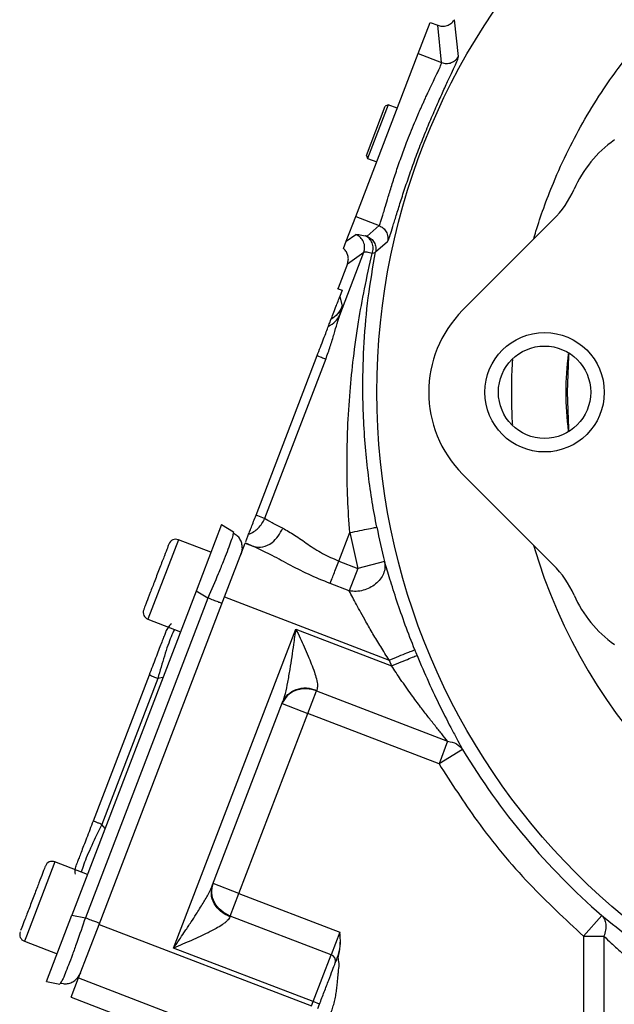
# Model space of a CAD drawing. Header units: inches. Extents: x 0.6 to 16.3, y 0.2 to 11.5.
# Tile 9 of 12: x 10.1 to 11.9, y 6 to 8.9. Entities that reach past the tile are written whole.
import ezdxf

# ---------------------------------------------------------------- set-up
doc = ezdxf.new("R2010")
doc.units = ezdxf.units.IN
doc.header["$MEASUREMENT"] = 0

msp = doc.modelspace()

# ---------------------------------------------------------------- linework, layer by layer
at = {"color": 7, "linetype": 'Continuous', "lineweight": 25}
for p, q in [((11.4031, 8.7749), (11.391, 8.8814)), ((11.2863, 8.7831), (11.321, 8.8735)), ((11.321, 8.8735), (11.3427, 8.8651)), ((11.3539, 8.7572), (11.3427, 8.8651)), ((11.3427, 8.8651), (11.3427, 8.8651)), ((11.1049, 8.3108), (11.2863, 8.7831)), ((11.2863, 8.7831), (11.3539, 8.7572)), ((11.1357, 8.4878), (11.1906, 8.631)), ((11.1993, 8.6348), (11.1395, 8.4792)), ((11.1993, 8.6348), (11.1906, 8.631)), ((11.2255, 8.6247), (11.1993, 8.6348)), ((11.1357, 8.4878), (11.1395, 8.4792)), ((11.1395, 8.4792), (11.1657, 8.4691)), ((11.0774, 8.239), (11.1049, 8.3108)), ((11.1049, 8.3108), (11.1726, 8.2848)), ((11.1376, 8.2537), (11.1726, 8.2848)), ((11.6781, 8.302), (11.4151, 8.039)), ((11.0774, 8.239), (11.1052, 8.2587)), ((11.0694, 8.2183), (11.0774, 8.239)), ((11.1624, 8.2084), (11.1973, 8.2387)), ((11.0584, 8.0253), (11.1282, 8.2071)), ((11.0808, 8.1735), (11.1282, 8.2071)), ((11.0808, 8.1735), (11.0536, 8.1027)), ((11.0533, 8.1017), (11.0536, 8.1027)), ((11.0533, 8.1017), (11.0539, 8.1015)), ((11.0536, 8.1027), (11.0539, 8.1015)), ((11.0539, 8.1015), (11.0657, 8.0969)), ((11.0657, 8.0969), (11.0589, 8.0792)), ((11.0589, 8.0792), (11.0653, 8.0509)), ((10.8156, 7.4453), (10.993, 7.9075)), ((11.018, 7.8979), (10.8406, 7.4357)), ((11.4151, 7.5641), (11.6781, 7.3011)), ((10.8406, 7.4357), (10.8156, 7.4453)), ((10.7157, 7.4178), (10.6419, 7.2253)), ((10.7157, 7.4178), (10.7499, 7.3972)), ((10.7499, 7.3972), (10.7484, 7.3892)), ((11.0558, 7.3121), (11.0876, 7.3948)), ((11.0876, 7.3948), (11.111, 7.2909)), ((10.6849, 7.3375), (10.5903, 7.3738)), ((10.7843, 7.3637), (10.7849, 7.3654)), ((10.7849, 7.3654), (10.8097, 7.354)), ((10.7246, 7.2084), (10.7843, 7.3637)), ((10.7757, 7.3503), (10.7723, 7.3325)), ((10.7843, 7.3637), (10.8097, 7.354)), ((11.0558, 7.3121), (11.111, 7.2909)), ((11.1885, 7.3104), (11.111, 7.2909)), ((11.111, 7.2909), (11.0859, 7.2256)), ((10.6419, 7.2253), (10.2812, 6.2858)), ((10.676, 7.2048), (10.6419, 7.2253)), ((11.0859, 7.2256), (11.0308, 7.2468)), ((10.676, 7.2048), (10.3204, 6.2782)), ((10.3602, 6.2589), (10.7246, 7.2084)), ((10.7246, 7.2084), (11.2019, 7.0251)), ((10.5019, 7.1435), (10.5965, 7.1072)), ((10.5766, 6.1902), (10.9314, 7.1146)), ((10.9314, 7.1146), (11.2088, 7.0082)), ((11.2019, 7.0251), (11.2088, 7.0082)), ((10.5054, 6.9814), (10.343, 6.5583)), ((10.5303, 6.9719), (10.3679, 6.5488)), ((10.9913, 6.9357), (10.9922, 6.9381)), ((10.9662, 6.8704), (10.9913, 6.9357)), ((10.9913, 6.9357), (11.3716, 6.7897)), ((10.6898, 6.3734), (10.8929, 6.9027)), ((10.8916, 6.8991), (10.9662, 6.8704)), ((10.7658, 6.3483), (10.9662, 6.8704)), ((11.3465, 6.7245), (10.9662, 6.8704)), ((11.3716, 6.7897), (11.3465, 6.7245)), ((11.4151, 6.7657), (11.3465, 6.7245)), ((10.3266, 6.4039), (10.232, 6.4402)), ((10.7658, 6.3483), (10.6911, 6.377)), ((10.7408, 6.2831), (10.7658, 6.3483)), ((10.7658, 6.3483), (11.0583, 6.2361)), ((10.2073, 6.0933), (10.2812, 6.2858)), ((10.2812, 6.2858), (10.3204, 6.2782)), ((10.7398, 6.2807), (10.7408, 6.2831)), ((11.0333, 6.1708), (10.7408, 6.2831)), ((11.7661, 6.2245), (11.8186, 6.2849)), ((10.3005, 6.1035), (10.3602, 6.2589)), ((10.3602, 6.2589), (10.9763, 6.0224)), ((10.136, 6.2498), (10.1327, 6.241)), ((11.0583, 6.2361), (11.0333, 6.1708)), ((11.7661, 6.2245), (11.8249, 6.2245)), ((11.7661, 6.2245), (11.7661, 5.8199)), ((11.8249, 6.2245), (11.8249, 5.8199)), ((10.1436, 6.2099), (10.2382, 6.1736)), ((10.9811, 6.0349), (10.5766, 6.1902)), ((10.9811, 6.0349), (11.0333, 6.1708)), ((10.3064, 6.1189), (10.2971, 6.1034)), ((10.2073, 6.0933), (10.2465, 6.0857)), ((10.2502, 6.092), (10.2465, 6.0857)), ((10.2792, 6.048), (10.3005, 6.1035)), ((10.3005, 6.1035), (10.5809, 5.9959)), ((10.2792, 6.048), (10.5212, 5.955)), ((10.9763, 6.0224), (10.9811, 6.0349)), ((10.9998, 6.0277), (10.9811, 6.0349)), ((10.995, 6.0152), (10.9998, 6.0277))]:
    msp.add_line(p, q, dxfattribs=at)
at = {"color": 8, "linetype": 'Continuous', "lineweight": 25}
for p, q in [((10.5903, 7.3738), (10.5019, 7.1435)), ((10.5455, 6.9743), (10.5303, 6.9719)), ((10.3776, 6.5368), (10.3679, 6.5488)), ((10.232, 6.4402), (10.1493, 6.2248)), ((10.1493, 6.2248), (10.1436, 6.2099))]:
    msp.add_line(p, q, dxfattribs=at)
at = {"color": 7, "linetype": 'Continuous', "lineweight": 25, "flags": 128}
for points in [[(11.7193, 7.8015), (11.7232, 7.9063), (11.7239, 7.9149)], [(11.7239, 7.6881), (11.7232, 7.6968), (11.7193, 7.8015)]]:
    msp.add_lwpolyline(points, dxfattribs=at)
at = {"color": 7, "linetype": 'Continuous', "lineweight": 25}
for centre, radius in [((13.1375, 7.8015), 1.9709), ((11.6528, 7.8015), 0.1732), ((11.6528, 7.8015), 0.1339)]:
    msp.add_circle(centre, radius, dxfattribs=at)
for centre, radius, start, end in [((12.0575, 8.2482), 0.3491, 125.4062, 156.0851), ((11.4724, 8.5076), 0.2909, 315, 336.0851), ((11.6525, 7.8015), 0.3358, 135, 225), ((13.1375, 7.8015), 2.0099, 191.2238, 194.1427), ((10.5827, 7.3539), 0.0213, 69, 159), ((11.4724, 7.0954), 0.2909, 23.9149, 45), ((12.0575, 7.3549), 0.3491, 203.9149, 234.5938), ((10.5096, 7.1634), 0.0213, 159, 249), ((13.1375, 7.8015), 2.0055, 201.8575, 202.3609), ((13.1375, 7.8015), 2.0099, 211.0232, 228.9899), ((10.2243, 6.4203), 0.0213, 69, 159), ((10.1512, 6.2298), 0.0213, 159, 249), ((11.0277, 6.1528), 0.0189, 343.1171, 72.5963)]:
    msp.add_arc(centre, radius, start, end, dxfattribs=at)
at = {"color": 8, "linetype": 'Continuous', "lineweight": 25}
msp.add_arc((13.1366, 7.8011), 1.5791, 196.282, 253.718, dxfattribs=at)
for points, knots in [([(11.6212, 8.2451), (11.6234, 8.2528), (11.6319, 8.2831), (11.6506, 8.3376), (11.681, 8.4168), (11.7205, 8.5032), (11.7694, 8.5944), (11.8203, 8.6758), (11.8762, 8.7546), (11.9408, 8.8354), (12.0082, 8.9082), (12.0684, 8.9657), (12.1106, 9.0029), (12.1491, 9.0347), (12.1908, 9.0672), (12.2412, 9.1034), (12.3002, 9.1421), (12.3625, 9.179), (12.4242, 9.2118), (12.4812, 9.2391), (12.5315, 9.2609), (12.5816, 9.2808), (12.6344, 9.2999), (12.6739, 9.3118), (12.694, 9.3179)], [0, 0, 0, 0, 0.01499, 0.059726, 0.10909, 0.17578, 0.239795, 0.305136, 0.357575, 0.422914, 0.501151, 0.54549, 0.580607, 0.607811, 0.640133, 0.680751, 0.725449, 0.773834, 0.81798, 0.857886, 0.893554, 0.921921, 0.960122, 1, 1, 1, 1]), ([(11.7224, 7.6887), (11.7187, 7.7263), (11.7113, 7.801), (11.7186, 7.8757), (11.7223, 7.9128)], [0, 0, 0, 0, 0.503445, 1, 1, 1, 1]), ([(11.5603, 7.7069), (11.56, 7.7106), (11.5592, 7.7237), (11.5583, 7.7462), (11.5575, 7.7747), (11.5573, 7.7998), (11.5576, 7.8288), (11.5582, 7.8599), (11.5598, 7.8849), (11.5605, 7.8965)], [0, 0, 0, 0, 0.05763, 0.2075215, 0.3574122, 0.5073018, 0.6046072, 0.8156221, 1, 1, 1, 1]), ([(10.7484, 7.3892), (10.7482, 7.3876), (10.7479, 7.384), (10.7411, 7.3647), (10.7321, 7.3403), (10.7201, 7.3099), (10.7021, 7.2656), (10.6863, 7.2287), (10.676, 7.2048)], [0, 0, 0, 0, 0.126702, 0.277032, 0.425145, 0.573262, 0.723588, 1, 1, 1, 1]), ([(10.5786, 7.1141), (10.5755, 7.1076), (10.5674, 7.0902), (10.5497, 7.0385), (10.5367, 6.9939), (10.5303, 6.9719)], [0, 0, 0, 0, 0.2310896, 0.6193627, 1, 1, 1, 1]), ([(10.3679, 6.5488), (10.3579, 6.5281), (10.3377, 6.4863), (10.3163, 6.436), (10.3107, 6.4176), (10.3086, 6.4108)], [0, 0, 0, 0, 0.380637, 0.76891, 1, 1, 1, 1]), ([(10.3204, 6.2782), (10.312, 6.2536), (10.299, 6.2156), (10.2828, 6.1706), (10.2713, 6.14), (10.2617, 6.1157), (10.2536, 6.0964), (10.2513, 6.0934), (10.2502, 6.092)], [0, 0, 0, 0, 0.2720334, 0.4199823, 0.5657498, 0.711521, 0.8594662, 1, 1, 1, 1])]:
    msp.add_open_spline(points, degree=3, knots=knots, dxfattribs=at)
at = {"color": 7, "linetype": 'Continuous', "lineweight": 25}
for points, knots in [([(11.3427, 8.8651), (11.3468, 8.864), (11.3558, 8.8615), (11.3693, 8.8637), (11.3822, 8.8701), (11.3879, 8.8774), (11.391, 8.8814)], [0, 0, 0, 0, 0.231513, 0.500344, 0.726625, 1, 1, 1, 1]), ([(11.1973, 8.2387), (11.1983, 8.2404), (11.2004, 8.2438), (11.2064, 8.2615), (11.2145, 8.2878), (11.2251, 8.3223), (11.238, 8.3636), (11.2533, 8.41), (11.2706, 8.4597), (11.2896, 8.5109), (11.3098, 8.5618), (11.3302, 8.6103), (11.3499, 8.655), (11.3679, 8.6943), (11.3831, 8.7269), (11.3946, 8.7519), (11.402, 8.769), (11.4027, 8.7729), (11.4031, 8.7749)], [0, 0, 0, 0, 0.0631731, 0.1261265, 0.1890475, 0.2516171, 0.3139995, 0.3762339, 0.4381908, 0.500117, 0.562019, 0.6240349, 0.6862333, 0.7486086, 0.8112018, 0.8739434, 0.9369115, 1, 1, 1, 1]), ([(11.3539, 8.7572), (11.3585, 8.7559), (11.3678, 8.7534), (11.3821, 8.7562), (11.3948, 8.7632), (11.4003, 8.771), (11.4031, 8.7749)], [0, 0, 0, 0, 0.250008, 0.499996, 0.750007, 1, 1, 1, 1]), ([(11.1726, 8.2848), (11.1732, 8.2855), (11.1743, 8.2871), (11.1771, 8.2944), (11.1805, 8.3048), (11.1847, 8.3186), (11.1898, 8.3361), (11.1973, 8.3615), (11.2075, 8.3953), (11.2207, 8.4367), (11.2358, 8.4806), (11.2505, 8.5203), (11.2638, 8.5542), (11.2759, 8.5834), (11.2854, 8.6058), (11.2924, 8.6215), (11.2966, 8.6311), (11.3012, 8.6411), (11.3043, 8.6478), (11.3063, 8.6522), (11.3078, 8.6556), (11.311, 8.6625), (11.316, 8.6731), (11.3237, 8.6895), (11.3324, 8.7077), (11.3403, 8.7241), (11.3475, 8.7392), (11.3531, 8.7521), (11.3537, 8.7555), (11.3539, 8.7572)], [0, 0, 0, 0, 0.04038, 0.082046, 0.125014, 0.160147, 0.201843, 0.250102, 0.312589, 0.375137, 0.439504, 0.500033, 0.539928, 0.581604, 0.625071, 0.639191, 0.654331, 0.670491, 0.687671, 0.688316, 0.692864, 0.705022, 0.724145, 0.750229, 0.79883, 0.840475, 0.875163, 0.939066, 1, 1, 1, 1]), ([(11.1726, 8.2848), (11.1769, 8.2826), (11.1854, 8.2783), (11.1942, 8.2667), (11.1989, 8.2529), (11.1978, 8.2434), (11.1973, 8.2387)], [0, 0, 0, 0, 0.250007, 0.500003, 0.750009, 1, 1, 1, 1]), ([(11.1052, 8.2587), (11.1072, 8.2591), (11.1112, 8.2598), (11.1259, 8.2562), (11.1333, 8.2544)], [0, 0, 0, 0, 0.500031, 1, 1, 1, 1]), ([(11.1376, 8.2537), (11.1373, 8.2537), (11.1367, 8.2535), (11.1344, 8.2541), (11.1333, 8.2544)], [0, 0, 0, 0, 0.49828, 1, 1, 1, 1]), ([(11.1528, 8.2041), (11.154, 8.2092), (11.1565, 8.2193), (11.1534, 8.2345), (11.1456, 8.2474), (11.1374, 8.2521), (11.1333, 8.2544)], [0, 0, 0, 0, 0.249988, 0.499996, 0.74999, 1, 1, 1, 1]), ([(11.1376, 8.2537), (11.1418, 8.2516), (11.1502, 8.2473), (11.159, 8.2359), (11.1638, 8.2224), (11.1629, 8.2131), (11.1624, 8.2084)], [0, 0, 0, 0, 0.250008, 0.499996, 0.750007, 1, 1, 1, 1]), ([(11.0808, 8.1735), (11.0819, 8.1774), (11.0842, 8.1853), (11.0829, 8.1974), (11.0783, 8.2092), (11.0725, 8.2151), (11.0694, 8.2183)], [0, 0, 0, 0, 0.243611, 0.50033, 0.731321, 1, 1, 1, 1]), ([(11.0876, 7.3948), (11.0854, 7.4272), (11.0807, 7.4953), (11.0791, 7.5963), (11.0813, 7.7001), (11.0876, 7.8008), (11.0981, 7.9035), (11.1121, 8.0029), (11.1301, 8.1041), (11.145, 8.1699), (11.1528, 8.2041)], [0, 0, 0, 0, 0.117366, 0.246629, 0.366143, 0.496134, 0.616468, 0.74727, 0.868573, 1, 1, 1, 1]), ([(11.166, 7.4103), (11.1614, 7.4346), (11.152, 7.4846), (11.1411, 7.562), (11.1324, 7.6438), (11.1269, 7.7288), (11.1246, 7.8304), (11.1281, 7.9466), (11.1399, 8.078), (11.1548, 8.1643), (11.1624, 8.2084)], [0, 0, 0, 0, 0.089377, 0.183954, 0.284044, 0.389914, 0.497962, 0.662023, 0.827207, 1, 1, 1, 1]), ([(11.1528, 8.2041), (11.1471, 8.2054), (11.1341, 8.2083), (11.1303, 8.2075), (11.1282, 8.2071)], [0, 0, 0, 0, 0.430264, 1, 1, 1, 1]), ([(11.1624, 8.2084), (11.1617, 8.2074), (11.1602, 8.2054), (11.1552, 8.2045), (11.1528, 8.2041)], [0, 0, 0, 0, 0.5011681, 1, 1, 1, 1]), ([(11.0331, 8.0119), (11.0372, 8.0227), (11.0425, 8.0364), (11.0515, 8.0599), (11.0555, 8.0703), (11.0573, 8.0751), (11.0582, 8.0773), (11.0586, 8.0784), (11.0588, 8.079), (11.0589, 8.0792)], [0, 0, 0, 0, 0.73527, 0.927819, 0.977705, 0.991687, 0.99634, 0.998249, 1, 1, 1, 1]), ([(11.0584, 8.0253), (11.0606, 8.0321), (11.0648, 8.0456), (11.0651, 8.0492), (11.0653, 8.0509)], [0, 0, 0, 0, 0.499976, 1, 1, 1, 1]), ([(11.018, 7.8979), (11.0225, 7.9102), (11.0315, 7.9346), (11.0421, 7.9696), (11.051, 8.0012), (11.056, 8.0175), (11.0584, 8.0253)], [0, 0, 0, 0, 0.264543, 0.522623, 0.768575, 1, 1, 1, 1]), ([(11.0257, 7.9928), (11.033, 7.9969), (11.0474, 8.005), (11.0548, 8.0185), (11.0584, 8.0253)], [0, 0, 0, 0, 0.499998, 1, 1, 1, 1]), ([(10.993, 7.9075), (10.9994, 7.9241), (11.0088, 7.9486), (11.0198, 7.9773), (11.0238, 7.9877), (11.0257, 7.9928)], [0, 0, 0, 0, 0.517396, 0.759937, 1, 1, 1, 1]), ([(11.0257, 7.9928), (11.0275, 7.9973), (11.0312, 8.007), (11.0324, 8.0102), (11.0331, 8.0119)], [0, 0, 0, 0, 0.45417, 1, 1, 1, 1]), ([(10.7942, 7.3896), (10.795, 7.3917), (10.7967, 7.3961), (10.8019, 7.4096), (10.8084, 7.4266), (10.8132, 7.4392), (10.8156, 7.4453)], [0, 0, 0, 0, 0.243222, 0.5, 0.756778, 1, 1, 1, 1]), ([(10.7942, 7.3896), (10.7993, 7.3919), (10.8095, 7.3966), (10.8225, 7.4075), (10.8334, 7.4204), (10.8382, 7.4306), (10.8406, 7.4357)], [0, 0, 0, 0, 0.2543724, 0.499996, 0.7501506, 1, 1, 1, 1]), ([(10.8932, 7.4075), (10.8821, 7.4129), (10.858, 7.4245), (10.8467, 7.4318), (10.8406, 7.4357)], [0, 0, 0, 0, 0.462235, 1, 1, 1, 1]), ([(10.8097, 7.354), (10.8182, 7.3527), (10.8353, 7.3501), (10.8608, 7.3632), (10.881, 7.3832), (10.8891, 7.3994), (10.8932, 7.4075)], [0, 0, 0, 0, 0.2796321, 0.5592633, 0.7796266, 1, 1, 1, 1]), ([(10.8932, 7.4075), (10.9044, 7.4012), (10.9268, 7.3886), (10.9651, 7.361), (11.0075, 7.3333), (11.0398, 7.3191), (11.0558, 7.3121)], [0, 0, 0, 0, 0.249959, 0.501057, 0.751417, 1, 1, 1, 1]), ([(10.7758, 7.3502), (10.7755, 7.3548), (10.775, 7.3641), (10.7695, 7.3761), (10.7613, 7.3861), (10.7536, 7.3902), (10.7498, 7.3923)], [0, 0, 0, 0, 0.24674, 0.496303, 0.747818, 1, 1, 1, 1]), ([(10.7863, 7.3689), (10.7864, 7.3693), (10.7871, 7.3712), (10.7902, 7.3792), (10.7928, 7.3861), (10.7942, 7.3896)], [0, 0, 0, 0, 0.1166715, 0.5548707, 1, 1, 1, 1]), ([(10.5626, 7.3611), (10.5626, 7.3611), (10.5627, 7.3612), (10.559, 7.3517), (10.5516, 7.3324), (10.5436, 7.3116), (10.5366, 7.2935), (10.5292, 7.2742), (10.5197, 7.2492), (10.5083, 7.2197), (10.4992, 7.1958), (10.4938, 7.1818), (10.491, 7.1745), (10.4896, 7.171), (10.4898, 7.1714), (10.4898, 7.1715)], [0, 0, 0, 0, 0.038614, 0.158342, 0.278071, 0.342523, 0.408342, 0.474162, 0.538614, 0.658342, 0.778071, 0.842523, 0.908342, 0.974162, 1, 1, 1, 1]), ([(11.0308, 7.2468), (11.0096, 7.2555), (10.9677, 7.2728), (10.9096, 7.3026), (10.8567, 7.3317), (10.8251, 7.3467), (10.8097, 7.354)], [0, 0, 0, 0, 0.2642314, 0.5217209, 0.767976, 1, 1, 1, 1]), ([(11.1885, 7.3104), (11.1892, 7.3046), (11.1907, 7.2931), (11.186, 7.2755), (11.1767, 7.2593), (11.1631, 7.2452), (11.146, 7.234), (11.1266, 7.2267), (11.106, 7.2233), (11.0927, 7.2249), (11.0859, 7.2256)], [0, 0, 0, 0, 0.1287585, 0.2551358, 0.3775421, 0.49999, 0.6267575, 0.749978, 0.8723859, 1, 1, 1, 1]), ([(11.2762, 7.0549), (11.2668, 7.0789), (11.2481, 7.1269), (11.2239, 7.1969), (11.203, 7.2625), (11.1933, 7.2944), (11.1885, 7.3104)], [0, 0, 0, 0, 0.2486928, 0.4976115, 0.7473757, 1, 1, 1, 1]), ([(11.2019, 7.0251), (11.1937, 7.0381), (11.1775, 7.0634), (11.155, 7.1007), (11.1359, 7.1338), (11.1201, 7.1621), (11.1028, 7.1939), (11.0926, 7.213), (11.0859, 7.2256)], [0, 0, 0, 0, 0.181565, 0.353444, 0.519616, 0.647846, 0.766084, 1, 1, 1, 1]), ([(10.5538, 7.1076), (10.5533, 7.1061), (10.5524, 7.1038), (10.5466, 7.0886), (10.5406, 7.073), (10.5331, 7.0535), (10.5215, 7.0234), (10.5118, 6.9982), (10.5054, 6.9814)], [0, 0, 0, 0, 0.250062, 0.37621, 0.5, 0.623853, 0.749938, 1, 1, 1, 1]), ([(10.5702, 7.13), (10.5701, 7.13), (10.5661, 7.1275), (10.56, 7.12), (10.5559, 7.1117), (10.5538, 7.1076)], [0, 0, 0, 0, 0.005601, 0.502801, 1, 1, 1, 1]), ([(10.8929, 6.9027), (10.8957, 6.9112), (10.9016, 6.9295), (10.9082, 6.962), (10.9144, 6.9974), (10.9201, 7.0342), (10.9257, 7.0731), (10.9294, 7.1), (10.9314, 7.1146)], [0, 0, 0, 0, 0.134005, 0.290092, 0.46513, 0.632278, 0.799018, 1, 1, 1, 1]), ([(10.9314, 7.1146), (10.9354, 7.1061), (10.9434, 7.089), (10.9553, 7.0629), (10.9663, 7.038), (10.9765, 7.0134), (10.9849, 6.991), (10.9913, 6.9697), (10.9949, 6.9513), (10.9931, 6.9423), (10.9922, 6.9381)], [0, 0, 0, 0, 0.132326, 0.264067, 0.403478, 0.522856, 0.655449, 0.770033, 0.892837, 1, 1, 1, 1]), ([(11.2828, 7.0386), (11.2937, 7.0128), (11.3156, 6.9611), (11.3507, 6.8876), (11.3797, 6.831), (11.4014, 6.7908), (11.4106, 6.7738), (11.4151, 6.7657)], [0, 0, 0, 0, 0.2481, 0.497112, 0.74711, 0.877736, 1, 1, 1, 1]), ([(11.3716, 6.7897), (11.366, 6.7966), (11.3545, 6.8107), (11.3349, 6.835), (11.3144, 6.8611), (11.2916, 6.8908), (11.265, 6.9267), (11.2366, 6.9666), (11.2176, 6.9951), (11.2088, 7.0082)], [0, 0, 0, 0, 0.117826, 0.239995, 0.364487, 0.490637, 0.646797, 0.83805, 1, 1, 1, 1]), ([(10.9913, 6.9357), (10.9819, 6.9383), (10.9671, 6.9426), (10.9462, 6.9413), (10.9259, 6.936), (10.9044, 6.923), (10.8958, 6.907), (10.8916, 6.8991)], [0, 0, 0, 0, 0.230676, 0.366477, 0.509261, 0.756865, 1, 1, 1, 1]), ([(11.3716, 6.7897), (11.3808, 6.7879), (11.3992, 6.7843), (11.4098, 6.7719), (11.4151, 6.7657)], [0, 0, 0, 0, 0.5, 1, 1, 1, 1]), ([(11.3465, 6.7245), (11.3824, 6.6686), (11.461, 6.546), (11.6011, 6.3774), (11.7127, 6.274), (11.7661, 6.2245)], [0, 0, 0, 0, 0.3038073, 0.6667303, 1, 1, 1, 1]), ([(10.343, 6.5583), (10.3366, 6.5416), (10.3269, 6.5163), (10.3153, 6.4863), (10.3078, 6.4668), (10.3019, 6.4512), (10.296, 6.436), (10.2952, 6.4337), (10.2946, 6.4322)], [0, 0, 0, 0, 0.250062, 0.37621, 0.5, 0.623853, 0.749938, 1, 1, 1, 1]), ([(10.2042, 6.4275), (10.2043, 6.4276), (10.2045, 6.4281), (10.2032, 6.4249), (10.2006, 6.418), (10.1953, 6.4042), (10.1862, 6.3807), (10.175, 6.3513), (10.1654, 6.3263), (10.158, 6.307), (10.151, 6.2888), (10.1428, 6.2675), (10.1387, 6.2568), (10.136, 6.2498)], [0, 0, 0, 0, 0.024871, 0.103544, 0.182216, 0.259254, 0.402362, 0.545471, 0.622509, 0.701181, 0.779854, 0.856892, 1, 1, 1, 1]), ([(10.2917, 6.4046), (10.2917, 6.4046), (10.2904, 6.4091), (10.2908, 6.4188), (10.2933, 6.4277), (10.2946, 6.4322)], [0, 0, 0, 0, 0.005601, 0.5028, 1, 1, 1, 1]), ([(10.5766, 6.1902), (10.5831, 6.1998), (10.5943, 6.2163), (10.6113, 6.2416), (10.6266, 6.2646), (10.6441, 6.2915), (10.6614, 6.3192), (10.6783, 6.3477), (10.6861, 6.3653), (10.6898, 6.3734)], [0, 0, 0, 0, 0.158503, 0.270369, 0.412989, 0.534893, 0.709958, 0.866013, 1, 1, 1, 1]), ([(10.7398, 6.2807), (10.7377, 6.277), (10.7344, 6.2713), (10.7256, 6.2636), (10.7151, 6.256), (10.699, 6.2462), (10.6773, 6.2349), (10.6532, 6.2235), (10.6283, 6.2124), (10.6026, 6.2013), (10.5853, 6.1939), (10.5766, 6.1902)], [0, 0, 0, 0, 0.10713, 0.166309, 0.230134, 0.344684, 0.477255, 0.605667, 0.735997, 0.867707, 1, 1, 1, 1]), ([(11.8186, 6.2849), (11.8463, 6.2627), (11.9017, 6.2184), (12.0017, 6.1478), (12.1107, 6.0788), (12.1894, 6.037), (12.2286, 6.0162)], [0, 0, 0, 0, 0.2516436, 0.5022007, 0.7513992, 1, 1, 1, 1]), ([(11.8186, 6.2849), (11.8215, 6.2814), (11.8273, 6.2745), (11.8309, 6.2597), (11.8306, 6.2428), (11.8268, 6.2306), (11.8249, 6.2245)], [0, 0, 0, 0, 0.250001, 0.500001, 0.75, 1, 1, 1, 1]), ([(11.0552, 6.172), (11.0574, 6.1826), (11.0619, 6.2038), (11.0595, 6.2253), (11.0583, 6.2361)], [0, 0, 0, 0, 0.49804, 1, 1, 1, 1]), ([(11.0558, 6.1718), (11.058, 6.1824), (11.0625, 6.2037), (11.0597, 6.2253), (11.0583, 6.2361)], [0, 0, 0, 0, 0.4994796, 1, 1, 1, 1]), ([(11.8249, 6.2245), (11.832, 6.2178), (11.8471, 6.2036), (11.8728, 6.1801), (11.8999, 6.1562), (11.9303, 6.1302), (11.9599, 6.106), (11.9947, 6.0785), (12.0303, 6.0517), (12.0702, 6.0232), (12.1101, 5.9961), (12.1508, 5.9699), (12.1788, 5.9531), (12.1924, 5.9449)], [0, 0, 0, 0, 0.073711, 0.157002, 0.249888, 0.325188, 0.426739, 0.500834, 0.610301, 0.707256, 0.803653, 0.904631, 1, 1, 1, 1]), ([(10.9402, 5.8706), (10.942, 5.8736), (10.9446, 5.8781), (10.949, 5.8819), (10.9539, 5.8859), (10.9609, 5.891), (10.9663, 5.8996), (10.9711, 5.9062), (10.9752, 5.9118), (10.981, 5.9197), (10.9863, 5.9268), (10.9903, 5.9321), (10.9953, 5.9388), (11.0036, 5.9503), (11.0154, 5.968), (11.0261, 5.9871), (11.0344, 6.0054), (11.0402, 6.0227), (11.0444, 6.0392), (11.0476, 6.0559), (11.0499, 6.0728), (11.0511, 6.0842), (11.0518, 6.0918), (11.0527, 6.1007), (11.054, 6.1142), (11.0553, 6.1295), (11.0573, 6.1411), (11.056, 6.1496), (11.0547, 6.1561), (11.0539, 6.163), (11.055, 6.1683), (11.0558, 6.1718)], [0, 0, 0, 0, 0.031116, 0.04625, 0.051755, 0.087847, 0.122649, 0.141159, 0.161828, 0.184657, 0.229189, 0.241286, 0.244793, 0.303819, 0.368142, 0.436227, 0.499645, 0.548385, 0.600278, 0.651632, 0.701479, 0.752721, 0.754662, 0.770434, 0.832446, 0.876673, 0.907884, 0.937762, 0.952586, 0.967761, 1, 1, 1, 1]), ([(11.0558, 6.1718), (11.0557, 6.1718), (11.0556, 6.1719), (11.0555, 6.1719), (11.0554, 6.172), (11.0553, 6.172), (11.0552, 6.172), (11.0552, 6.172), (11.0552, 6.172)], [0, 0, 0, 0, 0.239304, 0.368266, 0.500022, 0.631772, 0.760723, 1, 1, 1, 1]), ([(10.9998, 6.0277), (11.0044, 6.0396), (11.0137, 6.0639), (11.0267, 6.0978), (11.038, 6.1273), (11.0432, 6.1407), (11.0457, 6.1473)], [0, 0, 0, 0, 0.245536, 0.5, 0.754464, 1, 1, 1, 1]), ([(10.2492, 6.0887), (10.2535, 6.0878), (10.262, 6.0859), (10.275, 6.0881), (10.2873, 6.0935), (10.2939, 6.1001), (10.2971, 6.1034)], [0, 0, 0, 0, 0.252652, 0.503903, 0.753133, 1, 1, 1, 1])]:
    msp.add_open_spline(points, degree=3, knots=knots, dxfattribs=at)
for points in [[(11.1282, 8.2071), (11.1295, 8.2122), (11.1321, 8.2224), (11.1282, 8.238), (11.1192, 8.2514), (11.1099, 8.2563), (11.1052, 8.2587)], [(11.0653, 8.0509), (11.0615, 8.0431), (11.0539, 8.0275), (11.04, 8.0171), (11.0331, 8.0119)], [(10.993, 7.9075), (10.9987, 7.9053), (11.0102, 7.9009), (11.0154, 7.8989), (11.018, 7.8979)], [(11.0876, 7.3948), (11.0976, 7.3968), (11.1177, 7.4007), (11.1433, 7.4058), (11.1616, 7.4094), (11.1645, 7.41), (11.166, 7.4103)], [(11.0308, 7.2468), (11.0322, 7.2505), (11.035, 7.2578), (11.0412, 7.2738), (11.0482, 7.2922), (11.0533, 7.3054), (11.0558, 7.3121)], [(10.7172, 7.189), (10.7166, 7.1892), (10.7154, 7.1897), (10.7062, 7.1932), (10.6928, 7.1983), (10.6816, 7.2026), (10.676, 7.2048)], [(11.2019, 7.0251), (11.2115, 7.0289), (11.2305, 7.0366), (11.2547, 7.0463), (11.272, 7.0532), (11.2748, 7.0543), (11.2762, 7.0549)], [(11.2088, 7.0082), (11.2183, 7.0121), (11.2373, 7.0199), (11.2614, 7.0298), (11.2786, 7.0369), (11.2814, 7.038), (11.2828, 7.0386)], [(10.5303, 6.9719), (10.5267, 6.9733), (10.5195, 6.976), (10.5116, 6.979), (10.5064, 6.9811), (10.5057, 6.9813), (10.5054, 6.9814)], [(10.8929, 6.9027), (10.8973, 6.9107), (10.906, 6.9266), (10.9314, 6.9412), (10.9618, 6.9465), (10.9821, 6.9409), (10.9922, 6.9381)], [(10.3679, 6.5488), (10.3643, 6.5502), (10.3571, 6.5529), (10.3492, 6.5559), (10.344, 6.5579), (10.3433, 6.5582), (10.343, 6.5583)], [(10.7398, 6.2807), (10.7304, 6.2854), (10.7116, 6.2948), (10.6926, 6.3191), (10.6835, 6.3469), (10.6877, 6.3646), (10.6898, 6.3734)], [(10.7408, 6.2831), (10.7314, 6.2878), (10.7125, 6.2973), (10.6937, 6.3219), (10.6847, 6.3501), (10.689, 6.368), (10.6911, 6.377)], [(10.3204, 6.2782), (10.326, 6.276), (10.3372, 6.2717), (10.3505, 6.2666), (10.3597, 6.2631), (10.3609, 6.2626), (10.3615, 6.2624)], [(11.0457, 6.1473), (11.047, 6.1507), (11.0496, 6.1575), (11.0533, 6.1672), (11.0552, 6.172)]]:
    msp.add_open_spline(points, degree=3, dxfattribs=at)

doc.saveas('drawing.dxf')
